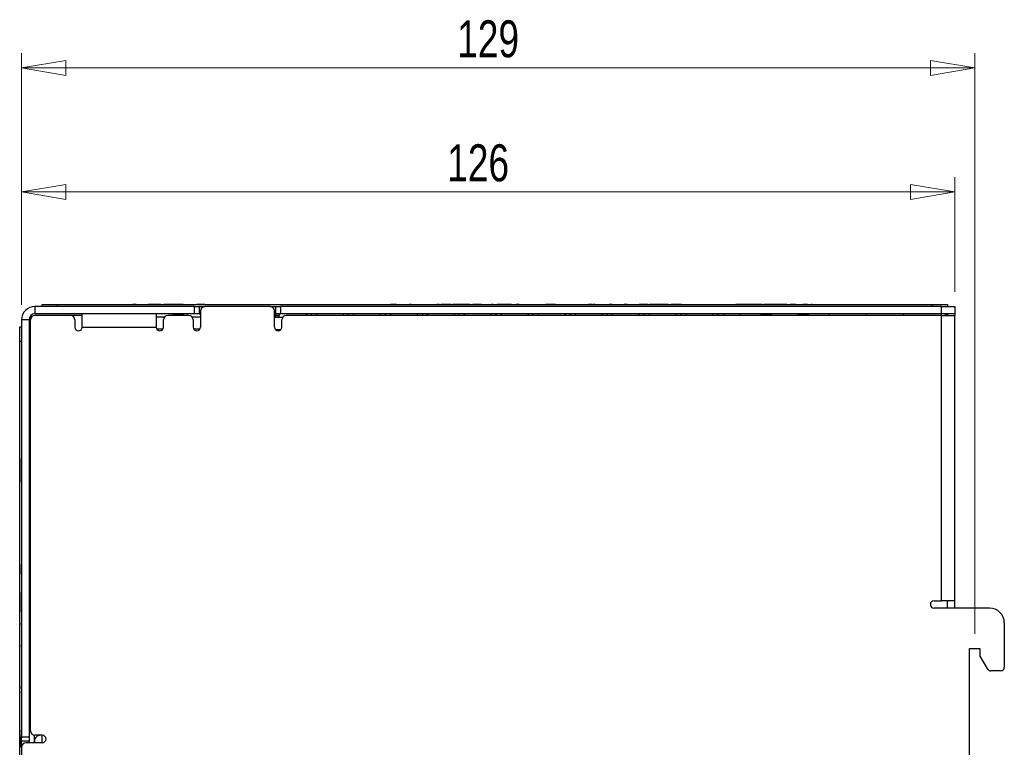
# Model space of a CAD drawing. Header units: millimetres. Extents: x 0 to 420, y 0 to 297.
# Tile 52 of 101: x 138 to 205, y 150 to 199. Entities that reach past the tile are written whole.
import ezdxf

# ---------------------------------------------------------------- set-up
doc = ezdxf.new("R2010")
doc.units = ezdxf.units.MM
doc.styles.add('SLDTEXTSTYLE1', font='TXT', dxfattribs={"width": 0.75})
doc.dimstyles.new('SLDDIMSTYLE0', dxfattribs={"dimtxt": 2.5, "dimasz": 3, "dimexe": 0, "dimexo": 0.0625, "dimtad": 1, "dimdec": 0, "dimlfac": 2, "dimrnd": 1e-09, "dimzin": 12, "dimdsep": 46, "dimtxsty": 'SLDTEXTSTYLE1', "dimblk1": 'CLOSED', "dimblk2": 'CLOSED', "dimsah": 1, "dimcen": 0.09, "dimadec": 0, "dimazin": 3, "dimtfac": 1, "dimtofl": 0, "dimtmove": 0, "dimatfit": 3, "dimldrblk": 'CLOSED', "dimfxl": 1, "dimfrac": 2, "dimtolj": 1, "dimtzin": 12, "dimarcsym": 0})

# ---------------------------------------------------------------- blocks, each defined once
blk = doc.blocks.new('_Closed')
at = {"color": 0, "linetype": 'ByBlock', "lineweight": -2}
for p, q in [((-1, 0.166667), (0, 0)), ((-1, 0.166667), (-1, -0.166667)), ((0, 0), (-1, -0.166667)), ((0, 0), (-1, 0))]:
    blk.add_line(p, q, dxfattribs=at)
blk = doc.blocks.new('_D_2')
at = {"color": 7, "linetype": 'Continuous', "lineweight": 0}
for p, q in [((138.541, 179.767), (138.541, 196.794)), ((202.991, 157.517), (202.991, 196.794)), ((202.991, 195.794), (138.541, 195.794))]:
    blk.add_line(p, q, dxfattribs=at)
at = {"color": 7, "linetype": 'Continuous', "lineweight": 18, "xscale": 3, "yscale": 3, "rotation": 180}
blk.add_blockref('_Closed', (138.541, 195.794), dxfattribs=at)
at = {"color": 7, "linetype": 'Continuous', "lineweight": 18, "xscale": 3, "yscale": 3}
blk.add_blockref('_Closed', (202.991, 195.794), dxfattribs=at)
at = {"color": 7, "linetype": 'Continuous', "lineweight": 18, "insert": (167.995, 199.017), "char_height": 2.5, "attachment_point": 1, "style": 'SLDTEXTSTYLE1'}
blk.add_mtext('129', dxfattribs=at)
blk = doc.blocks.new('_D_3')
at = {"color": 7, "linetype": 'Continuous', "lineweight": 0}
for p, q in [((138.541, 179.767), (138.541, 188.411)), ((201.641, 180.667), (201.641, 188.411)), ((138.541, 187.411), (201.641, 187.411))]:
    blk.add_line(p, q, dxfattribs=at)
at = {"color": 7, "linetype": 'Continuous', "lineweight": 18, "xscale": 3, "yscale": 3, "rotation": 180}
blk.add_blockref('_Closed', (138.541, 187.411, -15.5), dxfattribs=at)
at = {"color": 7, "linetype": 'Continuous', "lineweight": 18, "xscale": 3, "yscale": 3}
blk.add_blockref('_Closed', (201.641, 187.411, -15.5), dxfattribs=at)
at = {"color": 7, "linetype": 'Continuous', "lineweight": 18, "insert": (167.32, 190.633), "char_height": 2.5, "attachment_point": 1, "style": 'SLDTEXTSTYLE1'}
blk.add_mtext('126', dxfattribs=at)

msp = doc.modelspace()

# ---------------------------------------------------------------- linework, layer by layer
at = {"color": 7, "linetype": 'Continuous', "lineweight": 25}
for p, q in [((139.941, 179.667), (139.941, 179.792)), ((139.941, 179.792), (140.941, 179.792)), ((140.941, 179.792), (140.941, 179.667)), ((140.941, 179.792), (200.141, 179.792)), ((144.441, 179.794), (144.441, 179.792)), ((144.441, 179.794), (146.072, 179.794)), ((146.072, 179.794), (146.072, 179.792)), ((146.19, 179.794), (146.072, 179.794)), ((146.19, 179.794), (146.19, 179.792)), ((146.278, 179.794), (146.19, 179.794)), ((146.278, 179.794), (146.278, 179.792)), ((146.59, 179.794), (146.59, 179.792)), ((146.835, 179.794), (146.835, 179.792)), ((146.887, 179.794), (147.089, 179.794)), ((147.089, 179.794), (147.089, 179.792)), ((147.208, 179.794), (147.089, 179.794)), ((147.208, 179.794), (147.208, 179.792)), ((147.836, 179.794), (147.208, 179.794)), ((147.836, 179.794), (147.836, 179.792)), ((147.954, 179.794), (147.836, 179.794)), ((147.954, 179.794), (147.954, 179.792)), ((147.954, 179.794), (148.158, 179.794)), ((148.158, 179.794), (148.158, 179.792)), ((148.289, 179.794), (148.158, 179.794)), ((148.289, 179.794), (148.289, 179.792)), ((148.474, 179.794), (148.289, 179.794)), ((148.474, 179.794), (148.474, 179.792)), ((148.541, 179.794), (148.474, 179.794)), ((148.541, 179.794), (148.541, 179.792)), ((148.681, 179.794), (148.541, 179.794)), ((148.681, 179.794), (148.681, 179.792)), ((149.007, 179.794), (148.681, 179.794)), ((149.007, 179.794), (149.007, 179.792)), ((149.333, 179.794), (149.007, 179.794)), ((149.333, 179.794), (149.333, 179.792)), ((149.474, 179.794), (149.333, 179.794)), ((149.474, 179.794), (149.474, 179.792)), ((149.584, 179.794), (149.584, 179.792)), ((149.956, 179.794), (149.956, 179.792)), ((150.941, 179.794), (150.38, 179.794)), ((150.381, 179.794), (150.381, 179.792)), ((150.941, 179.794), (150.941, 179.792)), ((150.941, 179.794), (163.496, 179.794)), ((163.496, 179.794), (163.496, 179.792)), ((163.88, 179.794), (163.496, 179.794)), ((163.88, 179.794), (163.88, 179.792)), ((164.514, 179.794), (164.514, 179.792)), ((164.565, 179.794), (164.768, 179.794)), ((164.768, 179.794), (164.768, 179.792)), ((164.887, 179.794), (164.768, 179.794)), ((164.887, 179.794), (164.887, 179.792)), ((164.887, 179.794), (165.056, 179.794)), ((165.107, 179.794), (165.107, 179.792)), ((165.258, 179.794), (165.258, 179.792)), ((165.789, 179.794), (165.789, 179.792)), ((166.396, 179.794), (166.396, 179.792)), ((166.448, 179.794), (166.651, 179.794)), ((166.651, 179.794), (166.651, 179.792)), ((166.769, 179.794), (166.651, 179.794)), ((166.769, 179.794), (166.769, 179.792)), ((166.769, 179.794), (166.905, 179.794)), ((166.905, 179.794), (166.905, 179.792)), ((167.176, 179.794), (166.905, 179.794)), ((167.176, 179.794), (167.176, 179.792)), ((167.295, 179.794), (167.176, 179.794)), ((167.295, 179.794), (167.295, 179.792)), ((167.567, 179.794), (167.295, 179.794)), ((167.567, 179.794), (167.567, 179.792)), ((167.567, 179.794), (167.668, 179.794)), ((167.668, 179.794), (167.668, 179.792)), ((167.8, 179.794), (167.668, 179.794)), ((167.8, 179.794), (167.8, 179.792)), ((167.984, 179.794), (167.8, 179.794)), ((167.984, 179.794), (167.984, 179.792)), ((168.523, 179.794), (167.984, 179.794)), ((168.523, 179.794), (168.523, 179.792)), ((168.707, 179.794), (168.523, 179.794)), ((168.707, 179.794), (168.707, 179.792)), ((168.839, 179.794), (168.707, 179.794)), ((168.839, 179.794), (168.839, 179.792)), ((168.839, 179.794), (169.042, 179.794)), ((169.042, 179.794), (169.042, 179.792)), ((169.636, 179.794), (169.042, 179.794)), ((169.636, 179.794), (169.636, 179.792)), ((169.636, 179.794), (170.314, 179.794)), ((170.314, 179.794), (170.314, 179.792)), ((170.433, 179.794), (170.314, 179.794)), ((170.433, 179.794), (170.433, 179.792)), ((170.433, 179.794), (170.704, 179.794)), ((170.704, 179.794), (170.704, 179.792)), ((170.823, 179.794), (170.704, 179.794)), ((171.644, 179.794), (170.823, 179.794)), ((170.823, 179.794), (170.823, 179.792)), ((171.644, 179.794), (171.644, 179.792)), ((171.671, 179.794), (171.644, 179.794)), ((171.671, 179.794), (171.671, 179.792)), ((171.671, 179.794), (171.976, 179.794)), ((171.976, 179.794), (171.976, 179.792)), ((172.095, 179.794), (171.976, 179.794)), ((172.095, 179.794), (172.095, 179.792)), ((172.183, 179.794), (172.095, 179.794)), ((172.183, 179.794), (172.183, 179.792)), ((172.495, 179.794), (172.495, 179.792)), ((172.74, 179.794), (172.74, 179.792)), ((172.791, 179.794), (172.965, 179.794)), ((172.994, 179.794), (172.994, 179.792)), ((173.016, 179.794), (173.016, 179.792)), ((173.413, 179.794), (173.413, 179.792)), ((173.808, 179.794), (173.808, 179.792)), ((173.86, 179.794), (173.978, 179.794)), ((173.978, 179.794), (173.978, 179.792)), ((174.249, 179.794), (173.978, 179.794)), ((174.249, 179.794), (174.249, 179.792)), ((174.368, 179.794), (174.249, 179.794)), ((174.368, 179.794), (174.368, 179.792)), ((174.639, 179.794), (174.368, 179.794)), ((174.639, 179.794), (174.639, 179.792)), ((174.639, 179.794), (174.672, 179.794)), ((174.724, 179.794), (174.724, 179.792)), ((175.091, 179.794), (175.091, 179.792)), ((175.436, 179.794), (175.436, 179.792)), ((175.488, 179.794), (176.123, 179.794)), ((176.155, 179.794), (176.155, 179.792)), ((176.175, 179.794), (176.175, 179.792)), ((176.542, 179.794), (176.542, 179.792)), ((177.121, 179.794), (176.881, 179.794)), ((176.887, 179.794), (176.887, 179.792)), ((177.141, 179.794), (177.141, 179.792)), ((177.164, 179.794), (177.164, 179.792)), ((177.252, 179.794), (177.184, 179.794)), ((177.317, 179.794), (177.268, 179.794)), ((177.561, 179.794), (177.561, 179.792)), ((177.955, 179.794), (177.955, 179.792)), ((178.261, 179.794), (178.261, 179.792)), ((178.379, 179.794), (178.261, 179.794)), ((178.379, 179.794), (178.379, 179.792)), ((178.467, 179.794), (178.379, 179.794)), ((178.467, 179.794), (178.467, 179.792)), ((178.779, 179.794), (178.779, 179.792)), ((179.024, 179.794), (179.024, 179.792)), ((179.076, 179.794), (179.276, 179.794)), ((179.276, 179.794), (179.276, 179.792)), ((179.278, 179.794), (179.276, 179.794)), ((179.278, 179.794), (179.278, 179.792)), ((179.397, 179.794), (179.278, 179.794)), ((179.397, 179.794), (179.397, 179.792)), ((179.485, 179.794), (179.397, 179.794)), ((179.485, 179.794), (179.485, 179.792)), ((179.797, 179.794), (179.797, 179.792)), ((180.042, 179.794), (180.042, 179.792)), ((180.294, 179.794), (180.294, 179.792)), ((180.296, 179.794), (180.296, 179.792)), ((180.89, 179.794), (180.296, 179.794)), ((180.89, 179.794), (180.89, 179.792)), ((180.968, 179.794), (180.968, 179.792)), ((180.991, 179.794), (180.991, 179.792)), ((181.381, 179.794), (180.991, 179.794)), ((181.381, 179.794), (181.381, 179.792)), ((181.5, 179.794), (181.381, 179.794)), ((181.5, 179.794), (181.5, 179.792)), ((181.89, 179.794), (181.5, 179.794)), ((181.89, 179.794), (181.89, 179.792)), ((182.261, 179.794), (181.89, 179.794)), ((182.261, 179.794), (182.261, 179.792)), ((182.261, 179.794), (182.465, 179.794)), ((182.465, 179.794), (182.465, 179.792)), ((183.16, 179.794), (182.465, 179.794)), ((183.16, 179.794), (183.16, 179.792)), ((183.16, 179.794), (183.891, 179.794)), ((183.891, 179.794), (183.891, 179.792)), ((183.891, 179.794), (186.391, 179.794)), ((186.391, 179.794), (186.391, 179.792)), ((186.391, 179.794), (186.833, 179.794)), ((186.833, 179.794), (186.833, 179.792)), ((187.664, 179.794), (186.833, 179.794)), ((187.664, 179.794), (187.664, 179.792)), ((187.732, 179.794), (187.699, 179.794)), ((187.732, 179.794), (187.732, 179.792)), ((187.783, 179.794), (187.732, 179.794)), ((187.783, 179.794), (187.783, 179.792)), ((188.343, 179.794), (187.783, 179.794)), ((188.343, 179.794), (188.343, 179.792)), ((188.462, 179.794), (188.343, 179.794)), ((188.462, 179.794), (188.462, 179.792)), ((188.614, 179.794), (188.462, 179.794)), ((188.614, 179.794), (188.614, 179.792)), ((188.614, 179.794), (188.756, 179.794)), ((188.756, 179.794), (188.756, 179.792)), ((188.876, 179.794), (188.756, 179.794)), ((188.876, 179.794), (188.876, 179.792)), ((189.002, 179.794), (188.876, 179.794)), ((189.002, 179.794), (189.002, 179.792)), ((189.208, 179.794), (189.002, 179.794)), ((189.208, 179.794), (189.208, 179.792)), ((189.734, 179.794), (189.208, 179.794)), ((189.734, 179.794), (189.734, 179.792)), ((189.751, 179.794), (189.734, 179.794)), ((189.751, 179.794), (189.751, 179.792)), ((190.276, 179.794), (189.751, 179.794)), ((190.276, 179.794), (190.276, 179.792)), ((190.276, 179.794), (190.514, 179.794)), ((190.514, 179.794), (190.514, 179.792)), ((190.898, 179.794), (190.514, 179.794)), ((190.898, 179.794), (190.898, 179.792)), ((191.682, 179.794), (191.356, 179.794)), ((191.531, 179.794), (191.531, 179.792)), ((191.682, 179.794), (191.682, 179.792)), ((191.683, 179.794), (191.682, 179.794)), ((191.735, 179.794), (191.735, 179.792)), ((191.889, 179.794), (191.889, 179.792)), ((192.008, 179.794), (191.941, 179.794)), ((192.392, 179.794), (192.392, 179.792)), ((192.922, 179.794), (192.922, 179.792)), ((192.973, 179.794), (192.973, 179.792)), ((193.073, 179.794), (193.073, 179.792)), ((200.141, 179.667), (200.141, 179.792)), ((200.141, 179.792), (201.141, 179.792)), ((201.141, 179.792), (201.141, 179.667)), ((139.441, 179.667), (139.441, 179.167)), ((150.241, 179.667), (139.441, 179.667)), ((150.241, 179.167), (139.441, 179.167)), ((142.641, 178.267), (142.641, 179.167)), ((147.641, 179.167), (147.641, 178.267)), ((148.795, 179.167), (148.823, 179.067)), ((149.141, 179.104), (148.813, 179.104)), ((149.469, 179.104), (149.141, 179.104)), ((149.458, 179.067), (149.487, 179.167)), ((149.463, 179.082), (149.487, 179.167)), ((150.241, 179.167), (150.241, 179.667)), ((150.241, 179.667), (150.541, 179.667)), ((150.541, 179.167), (150.241, 179.167)), ((150.541, 179.667), (150.541, 179.167)), ((150.541, 179.667), (150.941, 179.667)), ((150.541, 179.167), (150.641, 179.167)), ((150.641, 179.367), (150.641, 178.267)), ((155.341, 179.667), (150.941, 179.667)), ((155.341, 179.667), (155.741, 179.667)), ((155.641, 178.267), (155.641, 179.367)), ((155.641, 179.167), (155.741, 179.167)), ((155.741, 179.167), (155.741, 179.667)), ((155.741, 179.667), (156.041, 179.667)), ((156.041, 179.167), (155.741, 179.167)), ((155.943, 178.964), (156.001, 179.167)), ((156.041, 179.667), (156.041, 179.167)), ((200.741, 179.667), (156.041, 179.667)), ((200.741, 179.167), (156.041, 179.167)), ((157.781, 179.167), (157.809, 179.067)), ((158.472, 179.067), (158.501, 179.167)), ((160.281, 179.167), (160.309, 179.067)), ((160.972, 179.067), (161.001, 179.167)), ((162.781, 179.167), (162.809, 179.067)), ((163.472, 179.067), (163.501, 179.167)), ((165.281, 179.167), (165.309, 179.067)), ((165.972, 179.067), (166.001, 179.167)), ((167.781, 179.167), (167.809, 179.067)), ((168.472, 179.067), (168.501, 179.167)), ((170.281, 179.167), (170.309, 179.067)), ((170.972, 179.067), (171.001, 179.167)), ((172.781, 179.167), (172.809, 179.067)), ((173.472, 179.067), (173.501, 179.167)), ((175.281, 179.167), (175.309, 179.067)), ((175.972, 179.067), (176.001, 179.167)), ((177.781, 179.167), (177.809, 179.067)), ((178.472, 179.067), (178.501, 179.167)), ((180.281, 179.167), (180.309, 179.067)), ((180.972, 179.067), (181.001, 179.167)), ((182.781, 179.167), (182.809, 179.067)), ((182.781, 179.167), (182.809, 179.067)), ((183.472, 179.067), (183.501, 179.167)), ((185.281, 179.167), (185.309, 179.067)), ((186.001, 179.167), (185.972, 179.067)), ((187.141, 179.067), (187.141, 179.167)), ((188.573, 179.067), (188.545, 179.167)), ((188.891, 179.104), (188.563, 179.104)), ((189.219, 179.104), (188.891, 179.104)), ((189.208, 179.067), (189.237, 179.167)), ((189.213, 179.082), (189.237, 179.167)), ((191.045, 179.167), (191.073, 179.067)), ((191.391, 179.104), (191.063, 179.104)), ((191.719, 179.104), (191.391, 179.104)), ((191.737, 179.167), (191.708, 179.067)), ((191.713, 179.082), (191.737, 179.167)), ((193.141, 179.067), (193.141, 179.167)), ((195.641, 179.167), (195.641, 179.067)), ((200.741, 179.167), (200.741, 179.667)), ((200.741, 179.667), (201.641, 179.667)), ((201.641, 179.167), (200.741, 179.167)), ((201.141, 179.167), (201.141, 179.067)), ((201.641, 179.667), (201.641, 179.167)), ((201.641, 179.167), (201.641, 179.067)), ((139.041, 178.767), (138.541, 178.767)), ((138.541, 178.767), (138.541, 150.564)), ((139.041, 178.767), (139.041, 150.564)), ((139.141, 150.964), (139.141, 178.767)), ((141.841, 179.067), (139.441, 179.067)), ((142.641, 179.067), (141.841, 179.067)), ((142.141, 178.767), (142.141, 178.267)), ((147.641, 178.977), (148.227, 178.977)), ((148.141, 178.267), (148.141, 178.767)), ((149.841, 179.067), (148.441, 179.067)), ((149.458, 179.067), (149.463, 179.082)), ((150.054, 178.977), (150.641, 178.977)), ((150.141, 178.767), (150.141, 178.267)), ((155.969, 179.054), (155.641, 179.054)), ((155.641, 178.989), (155.757, 178.989)), ((155.757, 178.989), (155.641, 178.989)), ((155.641, 178.964), (155.943, 178.964)), ((155.641, 178.964), (155.943, 178.964)), ((156.187, 178.927), (155.641, 178.927)), ((155.763, 178.964), (155.757, 178.989)), ((155.757, 178.989), (155.763, 178.964)), ((155.757, 178.989), (155.757, 178.989)), ((156.141, 178.267), (156.141, 178.767)), ((200.741, 179.067), (156.441, 179.067)), ((189.208, 179.067), (189.213, 179.082)), ((191.708, 179.067), (191.713, 179.082)), ((200.741, 159.767), (200.741, 179.067)), ((200.741, 179.067), (201.641, 179.067)), ((201.641, 159.767), (201.641, 179.067)), ((138.413, 178.292), (138.541, 178.292)), ((138.413, 177.292), (138.413, 178.292)), ((142.641, 178.267), (147.641, 178.267)), ((147.663, 178.164), (148.119, 178.164)), ((150.163, 178.164), (150.619, 178.164)), ((155.693, 178.114), (156.089, 178.114)), ((138.413, 166.292), (138.413, 177.292)), ((138.541, 177.292), (138.413, 177.292)), ((138.411, 169.42), (138.413, 169.42)), ((138.411, 169.379), (138.413, 169.379)), ((138.411, 169.379), (138.411, 167.954)), ((138.411, 167.954), (138.411, 167.792)), ((138.411, 167.954), (138.413, 167.954)), ((138.411, 167.792), (138.413, 167.792)), ((138.411, 167.751), (138.413, 167.751)), ((138.413, 166.292), (138.416, 166.292)), ((138.413, 165.667), (138.413, 165.917)), ((138.413, 165.917), (138.416, 165.917)), ((138.416, 165.917), (138.416, 166.292)), ((138.413, 165.667), (138.416, 165.667)), ((138.416, 118.092), (138.416, 165.667)), ((138.411, 163.042), (138.416, 163.042)), ((138.411, 162.917), (138.411, 163.042)), ((138.413, 162.923), (138.416, 162.923)), ((138.413, 162.889), (138.416, 162.889)), ((138.413, 162.871), (138.416, 162.871)), ((138.413, 162.536), (138.416, 162.536)), ((138.413, 162.211), (138.413, 162.177)), ((138.413, 162.177), (138.413, 161.567)), ((138.413, 162.177), (138.416, 162.177)), ((138.411, 161.442), (138.411, 161.567)), ((138.411, 161.442), (138.416, 161.442)), ((138.413, 161.567), (138.416, 161.567)), ((138.413, 161.533), (138.416, 161.533)), ((138.413, 160.348), (138.416, 160.348)), ((138.413, 160.314), (138.416, 160.314)), ((138.413, 160.314), (138.413, 160.179)), ((138.413, 160.179), (138.416, 160.179)), ((138.413, 160.179), (138.413, 158.992)), ((200.241, 159.767), (200.741, 159.767)), ((203.991, 159.267), (200.241, 159.267)), ((201.641, 159.767), (200.741, 159.767)), ((201.141, 159.267), (201.141, 159.767)), ((201.641, 159.267), (201.641, 159.767)), ((138.411, 158.467), (138.411, 158.592)), ((138.413, 158.992), (138.416, 158.992)), ((138.413, 158.958), (138.416, 158.958)), ((138.413, 158.558), (138.416, 158.558)), ((138.413, 158.473), (138.416, 158.473)), ((138.413, 158.249), (138.416, 158.249)), ((138.413, 158.249), (138.413, 158.168)), ((138.413, 158.168), (138.416, 158.168)), ((138.413, 157.999), (138.416, 157.999)), ((138.413, 157.868), (138.416, 157.868)), ((204.991, 158.267), (204.991, 155.267)), ((138.413, 157.441), (138.416, 157.441)), ((138.411, 156.967), (138.411, 157.092)), ((138.413, 157.083), (138.416, 157.083)), ((138.413, 156.973), (138.416, 156.973)), ((138.413, 156.749), (138.416, 156.749)), ((138.413, 156.749), (138.413, 156.668)), ((138.413, 156.668), (138.416, 156.668)), ((138.413, 156.499), (138.416, 156.499)), ((203.366, 156.517), (202.616, 156.517)), ((202.616, 156.517), (202.616, 138.767)), ((203.366, 156.017), (203.366, 156.517)), ((138.413, 156.368), (138.416, 156.368)), ((138.413, 155.941), (138.416, 155.941)), ((203.871, 155.142), (203.366, 156.017)), ((138.411, 155.492), (138.411, 155.617)), ((138.411, 155.492), (138.416, 155.492)), ((138.413, 155.583), (138.416, 155.583)), ((204.741, 155.017), (204.087, 155.017)), ((138.411, 154.117), (138.416, 154.117)), ((138.411, 153.992), (138.411, 154.117)), ((138.411, 153.992), (138.416, 153.992)), ((138.413, 153.964), (138.416, 153.964)), ((138.413, 153.964), (138.413, 153.829)), ((138.413, 153.829), (138.416, 153.829)), ((138.413, 153.791), (138.416, 153.791)), ((138.413, 153.609), (138.416, 153.609)), ((138.413, 153.609), (138.413, 153.542)), ((138.413, 153.542), (138.416, 153.542)), ((138.413, 153.309), (138.416, 153.309)), ((138.413, 153.293), (138.416, 153.293)), ((138.411, 152.517), (138.411, 152.642)), ((138.411, 152.517), (138.416, 152.517)), ((138.413, 152.818), (138.416, 152.818)), ((138.413, 152.608), (138.416, 152.608)), ((138.411, 151.142), (138.416, 151.142)), ((138.411, 151.017), (138.411, 151.142)), ((138.413, 151.023), (138.416, 151.023)), ((138.413, 151.023), (138.413, 150.948)), ((138.413, 150.948), (138.416, 150.948)), ((138.413, 150.948), (138.413, 150.868)), ((138.413, 150.816), (138.416, 150.816)), ((138.413, 150.793), (138.413, 150.698)), ((138.413, 150.793), (138.416, 150.793)), ((138.413, 150.698), (138.416, 150.698)), ((138.413, 150.698), (138.413, 149.867)), ((138.541, 150.564), (139.041, 150.564)), ((138.541, 150.264), (138.541, 150.564)), ((139.041, 150.564), (139.041, 150.264)), ((139.391, 150.668), (139.391, 150.164)), ((139.941, 150.664), (139.441, 150.664)), ((139.903, 150.664), (139.903, 150.164)), ((138.413, 149.867), (138.416, 149.867)), ((139.041, 150.264), (138.541, 150.264)), ((138.541, 149.864), (138.541, 150.264)), ((138.541, 149.864), (138.541, 145.464)), ((139.941, 150.164), (138.841, 150.164)), ((139.041, 150.264), (139.041, 150.164)), ((139.403, 150.264), (139.403, 150.164)), ((139.403, 150.264), (139.403, 150.264)), ((139.403, 150.264), (139.403, 150.164))]:
    msp.add_line(p, q, dxfattribs=at)
at = {"color": 8, "linetype": 'Continuous', "lineweight": 25}
for p, q in [((149.141, 179.104), (149.141, 179.167)), ((149.141, 179.067), (149.141, 179.104)), ((158.141, 179.067), (158.141, 179.167)), ((160.641, 179.067), (160.641, 179.167)), ((163.141, 179.067), (163.141, 179.167)), ((165.641, 179.067), (165.641, 179.167)), ((168.141, 179.067), (168.141, 179.167)), ((170.641, 179.067), (170.641, 179.167)), ((173.141, 179.067), (173.141, 179.167)), ((175.641, 179.067), (175.641, 179.167)), ((178.141, 179.067), (178.141, 179.167)), ((180.641, 179.067), (180.641, 179.167)), ((183.141, 179.067), (183.141, 179.167)), ((185.641, 179.067), (185.641, 179.167)), ((188.891, 179.104), (188.891, 179.167)), ((188.891, 179.067), (188.891, 179.104)), ((191.391, 179.104), (191.391, 179.167)), ((191.391, 179.067), (191.391, 179.104)), ((198.141, 179.167), (198.141, 179.067)), ((200.741, 179.067), (200.741, 179.167)), ((138.411, 151.017), (138.413, 151.017))]:
    msp.add_line(p, q, dxfattribs=at)
at = {"color": 7, "linetype": 'Continuous', "lineweight": 25}
for centre, radius, start, end in [((139.441, 178.767), 0.9, 90, 180), ((139.441, 178.767), 0.4, 90, 180), ((150.941, 179.367), 0.3, 90, 180), ((155.341, 179.367), 0.3, 0, 90), ((200.741, 178.267), 0.9, 62.73396, 90), ((139.441, 178.767), 0.3, 90, 180), ((141.841, 178.767), 0.3, 0, 90), ((148.441, 178.767), 0.3, 90, 180), ((149.841, 178.767), 0.3, 0, 90), ((156.441, 178.767), 0.3, 90, 180), ((142.391, 178.267), 0.25, 180, 0), ((147.891, 178.267), 0.25, 180, 0), ((150.391, 178.267), 0.25, 180, 0), ((155.891, 178.267), 0.25, 180, 0), ((200.241, 159.517), 0.25, 90, 270), ((203.991, 158.267), 1, 0, 90), ((204.087, 155.267), 0.25, 210, 270), ((204.741, 155.267), 0.25, 270, 0), ((139.441, 150.964), 0.3, 180, 270), ((139.803, 150.264), 0.4, 90, 180.00001), ((139.803, 150.264), 0.4, 90, 180.00001), ((139.941, 150.414), 0.25, 270, 90), ((138.841, 149.864), 0.3, 90, 180)]:
    msp.add_arc(centre, radius, start, end, dxfattribs=at)

# ---------------------------------------------------------------- dimensions: what is measured, and where the dimension line sits
at = {"color": 7, "linetype": 'Continuous', "lineweight": 18}
for base, p1, p2, picture, middle in [((138.541, 195.794), (202.991, 156.517), (138.541, 178.767), '_D_2', (170.766, 195.794)), ((201.641, 187.411), (138.541, 178.767), (201.641, 179.667), '_D_3', (170.091, 187.411))]:
    dim = msp.add_linear_dim(base=base, p1=p1, p2=p2, dimstyle='SLDDIMSTYLE0', dxfattribs=at)
    dim.commit()
    dim.dimension.update_dxf_attribs({"geometry": picture, "text_midpoint": middle, "dimtype": 160})

doc.saveas('drawing.dxf')
